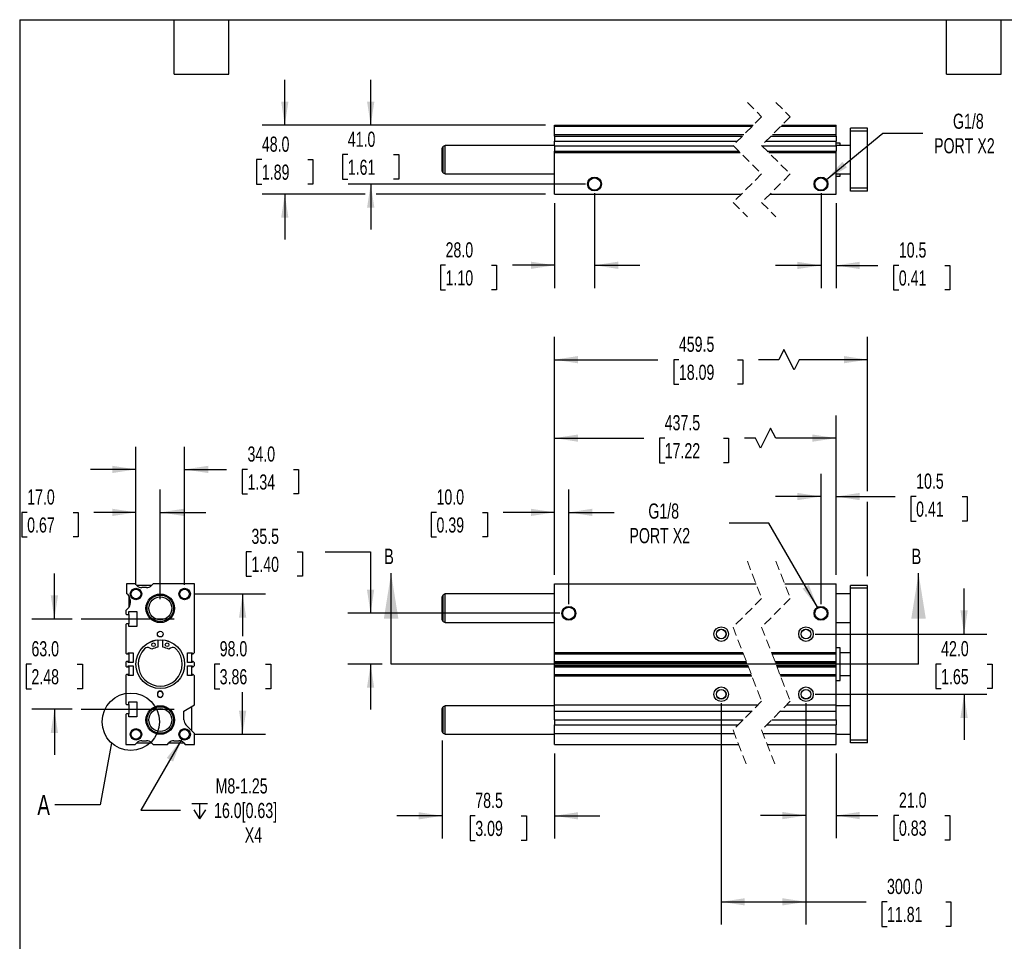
# Model space of a CAD drawing. Header units: millimetres. Extents: x 32 to 1365, y 32 to 1048.
# Tile 2 of 5: x 32 to 720, y 404 to 1048. Entities that reach past the tile are written whole.
import ezdxf

# ---------------------------------------------------------------- set-up
doc = ezdxf.new("R2010")
doc.units = ezdxf.units.MM
doc.header["$LTSCALE"] = 5
for name, pattern in [('SLD-Center', [19.05, 15.24, -1.27, 1.27, -1.27]), ('SLD-Dashed', [1.905, 1.27, -0.635]), ('SLD-Solid', [0])]:
    doc.linetypes.add(name, pattern=pattern)
doc.layers.add('CENTER', color=40, linetype='SLD-Center')
doc.layers.add('DIMENSIONS', color=140, linetype='SLD-Solid', lineweight=25)
doc.layers.add('TEXT', color=140, linetype='SLD-Solid', lineweight=25)
doc.styles.add('SLDTEXTSTYLE0', font='TXT', dxfattribs={"width": 0.7})
doc.dimstyles.new('SLDDIMSTYLE0', dxfattribs={"dimtxt": 10.790039, "dimasz": 16.51, "dimexe": 0, "dimexo": 0.0625, "dimgap": 2.69751, "dimtad": 0, "dimtih": 1, "dimtoh": 1, "dimrnd": 1e-09, "dimzin": 12, "dimdsep": 46, "dimtxsty": 'SLDTEXTSTYLE0', "dimsah": 1, "dimcen": 0.09, "dimadec": 0, "dimazin": 3, "dimtfac": 1, "dimtmove": 0, "dimatfit": 0, "dimfxl": 0, "dimfrac": 2, "dimtolj": 1, "dimtzin": 12, "dimarcsym": 0})
doc.dimstyles.new('SLDDIMSTYLE1', dxfattribs={"dimtxt": 10.790039, "dimasz": 16.51, "dimexe": 0, "dimexo": 0.0625, "dimgap": 2.69751, "dimtad": 0, "dimtih": 1, "dimtoh": 1, "dimrnd": 1e-09, "dimzin": 4, "dimdsep": 46, "dimtxsty": 'SLDTEXTSTYLE0', "dimsah": 1, "dimcen": 0.09, "dimadec": 0, "dimazin": 1, "dimtfac": 1, "dimtmove": 0, "dimatfit": 0, "dimfxl": 0, "dimfrac": 2, "dimtolj": 1, "dimtzin": 12, "dimarcsym": 0})
doc.dimstyles.new('SLDDIMSTYLE2', dxfattribs={"dimtxt": 10.790039, "dimasz": 16.51, "dimexe": 0, "dimexo": 0.0625, "dimgap": 2.69751, "dimtad": 0, "dimtih": 1, "dimtoh": 1, "dimrnd": 1e-09, "dimzin": 12, "dimdsep": 46, "dimtxsty": 'SLDTEXTSTYLE0', "dimsah": 1, "dimcen": 0.09, "dimadec": 0, "dimazin": 3, "dimtfac": 1, "dimtofl": 0, "dimtmove": 0, "dimatfit": 3, "dimfxl": 0, "dimfrac": 2, "dimtolj": 1, "dimtzin": 12, "dimarcsym": 0})
doc.dimstyles.new('SLDDIMSTYLE3', dxfattribs={"dimtxt": 10.790039, "dimasz": 16.51, "dimexe": 0, "dimexo": 0.0625, "dimgap": 2.69751, "dimtad": 0, "dimtih": 1, "dimtoh": 1, "dimrnd": 1e-09, "dimzin": 4, "dimdsep": 46, "dimtxsty": 'SLDTEXTSTYLE0', "dimsah": 1, "dimcen": 0.09, "dimadec": 0, "dimazin": 1, "dimtfac": 1, "dimtofl": 0, "dimtmove": 0, "dimatfit": 3, "dimfxl": 0, "dimfrac": 2, "dimtolj": 1, "dimtzin": 12, "dimarcsym": 0})
doc.dimstyles.new('SLDDIMSTYLE4', dxfattribs={"dimtxt": 10.790039, "dimasz": 16.51, "dimexe": 0, "dimexo": 0.0625, "dimgap": 2.69751, "dimtad": 0, "dimtih": 1, "dimtoh": 1, "dimrnd": 1e-09, "dimzin": 12, "dimdsep": 46, "dimtxsty": 'SLDTEXTSTYLE0', "dimsah": 1, "dimcen": 0, "dimadec": 0, "dimazin": 3, "dimtfac": 1, "dimtofl": 0, "dimtmove": 0, "dimatfit": 3, "dimfxl": 0, "dimfrac": 2, "dimtolj": 1, "dimtzin": 12, "dimarcsym": 0})
doc.dimstyles.new('SLDDIMSTYLE6', dxfattribs={"dimtxt": 0.18, "dimasz": 16.51, "dimexe": 0, "dimexo": 0.0625, "dimgap": 0, "dimtad": 0, "dimtih": 1, "dimtoh": 1, "dimdec": 0, "dimrnd": 1e-09, "dimzin": 0, "dimdsep": 46, "dimtxsty": 'Standard', "dimblk1": 'NONE', "dimblk2": 'NONE', "dimsah": 1, "dimcen": 0.09, "dimadec": 0, "dimazin": 0, "dimtfac": 16.51, "dimtdec": 0, "dimtofl": 0, "dimtmove": 0, "dimatfit": 3, "dimldrblk": 'NONE', "dimfxl": 0, "dimfrac": 2, "dimtolj": 1, "dimtzin": 0, "dimarcsym": 0})

# ---------------------------------------------------------------- blocks, each defined once
blk = doc.blocks.new('_D')
at = {"layer": 'DIMENSIONS'}
for p, q in [((193.69, 676.19), (190.07, 676.19)), ((190.07, 676.19), (190.07, 659.04)), ((225.76, 676.19), (229.38, 676.19)), ((229.38, 676.19), (229.38, 659.04)), ((245.2, 676.19), (276.95, 676.19)), ((276.95, 676.19), (276.95, 633.16)), ((190.07, 659.04), (193.69, 659.04)), ((229.38, 659.04), (225.76, 659.04)), ((409.1, 633.16), (261.08, 633.16)), ((284.94, 597.66), (261.08, 597.66)), ((276.95, 597.66), (276.95, 565.91))]:
    blk.add_line(p, q, dxfattribs=at)
for points in [[(276.95, 633.16), (279.49, 649.67), (274.41, 649.67)], [(276.95, 597.66), (274.41, 581.15), (279.49, 581.15)]]:
    blk.add_solid(points, dxfattribs=at)
at = {"layer": 'DIMENSIONS', "char_height": 10.583, "attachment_point": 1, "style": 'SLDTEXTSTYLE0'}
for s, insert in [('35.5', (193.69, 692.25)), ('1.40', (193.69, 672.68))]:
    blk.add_mtext(s, dxfattribs=dict(at, insert=insert))
blk = doc.blocks.new('_D_1')
at = {"layer": 'DIMENSIONS'}
for p, q in [((405.45, 660.01), (405.45, 719.53)), ((415.45, 639.51), (415.45, 719.53)), ((323.01, 703.66), (319.39, 703.66)), ((319.39, 703.66), (319.39, 686.51)), ((355.08, 703.66), (358.7, 703.66)), ((358.7, 703.66), (358.7, 686.51)), ((405.45, 703.66), (369.69, 703.66)), ((415.45, 703.66), (447.2, 703.66)), ((319.39, 686.51), (323.01, 686.51)), ((358.7, 686.51), (355.08, 686.51))]:
    blk.add_line(p, q, dxfattribs=at)
for points in [[(405.45, 703.66), (388.94, 706.2), (388.94, 701.12)], [(415.45, 703.66), (431.96, 701.12), (431.96, 706.2)]]:
    blk.add_solid(points, dxfattribs=at)
at = {"layer": 'DIMENSIONS', "char_height": 10.583, "attachment_point": 1, "style": 'SLDTEXTSTYLE0'}
for s, insert in [('10.0', (323.01, 719.71)), ('0.39', (323.01, 700.15))]:
    blk.add_mtext(s, dxfattribs=dict(at, insert=insert))
blk = doc.blocks.new('_D_2')
at = {"layer": 'DIMENSIONS'}
for p, q in [((326.95, 544.33), (326.95, 475.85)), ((405.45, 535.31), (405.45, 475.85)), ((326.95, 491.73), (295.2, 491.73)), ((350.12, 491.73), (346.5, 491.73)), ((346.5, 491.73), (346.5, 474.58)), ((382.18, 491.73), (385.81, 491.73)), ((385.81, 491.73), (385.81, 474.58)), ((405.45, 491.73), (437.2, 491.73)), ((346.5, 474.58), (350.12, 474.58)), ((385.81, 474.58), (382.18, 474.58))]:
    blk.add_line(p, q, dxfattribs=at)
for points in [[(326.95, 491.73), (310.44, 494.27), (310.44, 489.19)], [(405.45, 491.73), (421.96, 489.19), (421.96, 494.27)]]:
    blk.add_solid(points, dxfattribs=at)
at = {"layer": 'DIMENSIONS', "char_height": 10.583, "attachment_point": 1, "style": 'SLDTEXTSTYLE0'}
for s, insert in [('78.5', (350.12, 507.79)), ('3.09', (350.12, 488.22))]:
    blk.add_mtext(s, dxfattribs=dict(at, insert=insert))
blk = doc.blocks.new('_D_3')
at = {"layer": 'DIMENSIONS'}
for p, q in [((591.69, 639.51), (591.69, 730.59)), ((602.19, 660.01), (602.19, 730.59)), ((591.69, 714.72), (559.94, 714.72)), ((602.19, 714.72), (643.54, 714.72)), ((658.16, 714.72), (654.53, 714.72)), ((654.53, 714.72), (654.53, 697.57)), ((690.22, 714.72), (693.84, 714.72)), ((693.84, 714.72), (693.84, 697.57)), ((654.53, 697.57), (658.16, 697.57)), ((693.84, 697.57), (690.22, 697.57))]:
    blk.add_line(p, q, dxfattribs=at)
for points in [[(591.69, 714.72), (575.18, 717.26), (575.18, 712.18)], [(602.19, 714.72), (618.7, 712.18), (618.7, 717.26)]]:
    blk.add_solid(points, dxfattribs=at)
at = {"layer": 'DIMENSIONS', "char_height": 10.583, "attachment_point": 1, "style": 'SLDTEXTSTYLE0'}
for s, insert in [('10.5', (658.16, 730.77)), ('0.41', (658.16, 711.21))]:
    blk.add_mtext(s, dxfattribs=dict(at, insert=insert))
blk = doc.blocks.new('_D_4')
at = {"layer": 'DIMENSIONS'}
for p, q in [((405.45, 660.01), (405.45, 771.4)), ((602.19, 660.01), (602.19, 771.4)), ((556.5, 762.58), (549.44, 748.47)), ((560.03, 755.52), (556.5, 762.58)), ((405.45, 755.52), (467.84, 755.52)), ((482.46, 755.52), (478.84, 755.52)), ((478.84, 755.52), (478.84, 738.37)), ((523.5, 755.52), (527.13, 755.52)), ((527.13, 755.52), (527.13, 738.37)), ((545.92, 755.52), (538.12, 755.52)), ((549.44, 748.47), (545.92, 755.52)), ((602.19, 755.52), (560.03, 755.52)), ((478.84, 738.37), (482.46, 738.37)), ((527.13, 738.37), (523.5, 738.37))]:
    blk.add_line(p, q, dxfattribs=at)
for points in [[(405.45, 755.52), (421.96, 752.98), (421.96, 758.06)], [(602.19, 755.52), (585.68, 758.06), (585.68, 752.98)]]:
    blk.add_solid(points, dxfattribs=at)
at = {"layer": 'DIMENSIONS', "char_height": 10.583, "attachment_point": 1, "style": 'SLDTEXTSTYLE0'}
for s, insert in [('437.5', (482.46, 771.58)), ('17.22', (482.46, 752.02))]:
    blk.add_mtext(s, dxfattribs=dict(at, insert=insert))
blk = doc.blocks.new('_D_5')
at = {"layer": 'DIMENSIONS'}
for p, q in [((405.45, 660.01), (405.45, 826.19)), ((624.19, 718.53), (624.19, 826.19)), ((565.79, 817.37), (562.26, 810.31)), ((572.85, 803.26), (565.79, 817.37)), ((405.45, 810.31), (477.76, 810.31)), ((492.38, 810.31), (488.76, 810.31)), ((488.76, 810.31), (488.76, 793.16)), ((533.42, 810.31), (537.05, 810.31)), ((537.05, 810.31), (537.05, 793.16)), ((562.26, 810.31), (548.04, 810.31)), ((576.37, 810.31), (572.85, 803.26)), ((624.19, 810.31), (576.37, 810.31)), ((488.76, 793.16), (492.38, 793.16)), ((537.05, 793.16), (533.42, 793.16)), ((624.19, 659.01), (624.19, 710.91))]:
    blk.add_line(p, q, dxfattribs=at)
for points in [[(405.45, 810.31), (421.96, 807.77), (421.96, 812.85)], [(624.19, 810.31), (607.68, 812.85), (607.68, 807.77)]]:
    blk.add_solid(points, dxfattribs=at)
at = {"layer": 'DIMENSIONS', "char_height": 10.583, "attachment_point": 1, "style": 'SLDTEXTSTYLE0'}
for s, insert in [('459.5', (492.38, 826.37)), ('18.09', (492.38, 806.81))]:
    blk.add_mtext(s, dxfattribs=dict(at, insert=insert))
blk = doc.blocks.new('_D_6')
at = {"layer": 'DIMENSIONS'}
for p, q in [((691.66, 618.66), (691.66, 650.41)), ((587.54, 618.66), (707.54, 618.66)), ((675.63, 597.74), (672.01, 597.74)), ((672.01, 597.74), (672.01, 580.59)), ((707.7, 597.74), (711.32, 597.74)), ((711.32, 597.74), (711.32, 580.59)), ((672.01, 580.59), (675.63, 580.59)), ((711.32, 580.59), (707.7, 580.59)), ((587.54, 576.66), (707.54, 576.66)), ((691.66, 576.66), (691.66, 544.91))]:
    blk.add_line(p, q, dxfattribs=at)
for points in [[(691.66, 618.66), (694.2, 635.17), (689.12, 635.17)], [(691.66, 576.66), (689.12, 560.15), (694.2, 560.15)]]:
    blk.add_solid(points, dxfattribs=at)
at = {"layer": 'DIMENSIONS', "char_height": 10.583, "attachment_point": 1, "style": 'SLDTEXTSTYLE0'}
for s, insert in [('42.0', (675.63, 613.8)), ('1.65', (675.63, 594.24))]:
    blk.add_mtext(s, dxfattribs=dict(at, insert=insert))
blk = doc.blocks.new('_D_7')
at = {"layer": 'DIMENSIONS'}
for p, q in [((581.19, 570.31), (581.19, 476.04)), ((602.19, 535.31), (602.19, 476.04)), ((581.19, 491.92), (549.44, 491.92)), ((602.19, 491.92), (631.52, 491.92)), ((646.14, 491.92), (642.52, 491.92)), ((642.52, 491.92), (642.52, 474.77)), ((678.2, 491.92), (681.83, 491.92)), ((681.83, 491.92), (681.83, 474.77)), ((642.52, 474.77), (646.14, 474.77)), ((681.83, 474.77), (678.2, 474.77))]:
    blk.add_line(p, q, dxfattribs=at)
for points in [[(581.19, 491.92), (564.68, 494.46), (564.68, 489.38)], [(602.19, 491.92), (618.7, 489.38), (618.7, 494.46)]]:
    blk.add_solid(points, dxfattribs=at)
at = {"layer": 'DIMENSIONS', "char_height": 10.583, "attachment_point": 1, "style": 'SLDTEXTSTYLE0'}
for s, insert in [('21.0', (646.14, 507.97)), ('0.83', (646.14, 488.41))]:
    blk.add_mtext(s, dxfattribs=dict(at, insert=insert))
blk = doc.blocks.new('_D_8')
at = {"layer": 'DIMENSIONS'}
for p, q in [((521.95, 570.31), (521.95, 415.78)), ((581.19, 570.31), (581.19, 415.78)), ((521.95, 431.66), (581.19, 431.66)), ((581.19, 431.66), (623.2, 431.66)), ((637.82, 431.66), (634.19, 431.66)), ((634.19, 431.66), (634.19, 414.51)), ((678.86, 431.66), (682.48, 431.66)), ((682.48, 431.66), (682.48, 414.51)), ((634.19, 414.51), (637.82, 414.51)), ((682.48, 414.51), (678.86, 414.51))]:
    blk.add_line(p, q, dxfattribs=at)
for points in [[(521.95, 431.66), (538.46, 429.12), (538.46, 434.2)], [(581.19, 431.66), (564.68, 434.2), (564.68, 429.12)]]:
    blk.add_solid(points, dxfattribs=at)
at = {"layer": 'DIMENSIONS', "char_height": 10.583, "attachment_point": 1, "style": 'SLDTEXTSTYLE0'}
for s, insert in [('300.0', (637.82, 447.71)), ('11.81', (637.82, 428.15))]:
    blk.add_mtext(s, dxfattribs=dict(at, insert=insert))
blk = doc.blocks.new('_D_9')
at = {"layer": 'DIMENSIONS'}
for p, q in [((555.28, 696.22), (527.5, 696.22)), ((589.26, 637.37), (555.28, 696.22))]:
    blk.add_line(p, q, dxfattribs=at)
blk.add_solid([(589.26, 637.37), (583.2, 652.94), (578.8, 650.4)], dxfattribs=at)
at = {"layer": 'DIMENSIONS', "char_height": 10.583, "attachment_point": 1, "style": 'SLDTEXTSTYLE0'}
for s, insert in [('G1/8', (471.04, 709.86)), ('PORT X2', (457.82, 692.72))]:
    blk.add_mtext(s, dxfattribs=dict(at, insert=insert))
blk = doc.blocks.new('_D_19')
at = {"layer": 'DIMENSIONS'}
for p, q in [((433.45, 926.64), (433.45, 860.35)), ((405.45, 919.64), (405.45, 860.35)), ((329.35, 876.23), (325.72, 876.23)), ((325.72, 876.23), (325.72, 859.08)), ((361.41, 876.23), (365.03, 876.23)), ((365.03, 876.23), (365.03, 859.08)), ((405.45, 876.23), (376.03, 876.23)), ((433.45, 876.23), (465.2, 876.23)), ((325.72, 859.08), (329.35, 859.08)), ((365.03, 859.08), (361.41, 859.08))]:
    blk.add_line(p, q, dxfattribs=at)
for points in [[(405.45, 876.23), (388.94, 878.77), (388.94, 873.69)], [(433.45, 876.23), (449.96, 873.69), (449.96, 878.77)]]:
    blk.add_solid(points, dxfattribs=at)
at = {"layer": 'DIMENSIONS', "char_height": 10.583, "attachment_point": 1, "style": 'SLDTEXTSTYLE0'}
for s, insert in [('28.0', (329.35, 892.28)), ('1.10', (329.35, 872.72))]:
    blk.add_mtext(s, dxfattribs=dict(at, insert=insert))
blk = doc.blocks.new('_D_20')
at = {"layer": 'DIMENSIONS'}
for p, q in [((277.04, 973.99), (277.04, 1005.74)), ((399.1, 973.99), (261.17, 973.99)), ((261.01, 953.5), (257.39, 953.5)), ((257.39, 953.5), (257.39, 936.35)), ((293.07, 953.5), (296.7, 953.5)), ((296.7, 953.5), (296.7, 936.35)), ((257.39, 936.35), (261.01, 936.35)), ((296.7, 936.35), (293.07, 936.35)), ((427.1, 932.99), (261.17, 932.99)), ((277.04, 932.99), (277.04, 901.24))]:
    blk.add_line(p, q, dxfattribs=at)
for points in [[(277.04, 973.99), (279.58, 990.5), (274.5, 990.5)], [(277.04, 932.99), (274.5, 916.48), (279.58, 916.48)]]:
    blk.add_solid(points, dxfattribs=at)
at = {"layer": 'DIMENSIONS', "char_height": 10.583, "attachment_point": 1, "style": 'SLDTEXTSTYLE0'}
for s, insert in [('41.0', (261.01, 969.55)), ('1.61', (261.01, 949.99))]:
    blk.add_mtext(s, dxfattribs=dict(at, insert=insert))
blk = doc.blocks.new('_D_21')
at = {"layer": 'DIMENSIONS'}
for p, q in [((216.99, 973.99), (216.99, 1005.74)), ((399.1, 973.99), (201.12, 973.99)), ((200.96, 950.06), (197.34, 950.06)), ((197.34, 950.06), (197.34, 932.91)), ((233.03, 950.06), (236.65, 950.06)), ((236.65, 950.06), (236.65, 932.91)), ((197.34, 932.91), (200.96, 932.91)), ((236.65, 932.91), (233.03, 932.91)), ((273.23, 925.99), (201.12, 925.99)), ((216.99, 925.99), (216.99, 894.24)), ((399.1, 925.99), (280.85, 925.99))]:
    blk.add_line(p, q, dxfattribs=at)
for points in [[(216.99, 973.99), (219.53, 990.5), (214.45, 990.5)], [(216.99, 925.99), (214.45, 909.48), (219.53, 909.48)]]:
    blk.add_solid(points, dxfattribs=at)
at = {"layer": 'DIMENSIONS', "char_height": 10.583, "attachment_point": 1, "style": 'SLDTEXTSTYLE0'}
for s, insert in [('48.0', (200.96, 966.11)), ('1.89', (200.96, 946.55))]:
    blk.add_mtext(s, dxfattribs=dict(at, insert=insert))
blk = doc.blocks.new('_D_22')
at = {"layer": 'DIMENSIONS'}
for p, q in [((591.69, 926.64), (591.69, 860.25)), ((602.19, 919.64), (602.19, 860.25)), ((591.69, 876.13), (559.94, 876.13)), ((602.19, 876.13), (631.45, 876.13)), ((646.07, 876.13), (642.44, 876.13)), ((642.44, 876.13), (642.44, 858.98)), ((678.13, 876.13), (681.75, 876.13)), ((681.75, 876.13), (681.75, 858.98)), ((642.44, 858.98), (646.07, 858.98)), ((681.75, 858.98), (678.13, 858.98))]:
    blk.add_line(p, q, dxfattribs=at)
for points in [[(591.69, 876.13), (575.18, 878.67), (575.18, 873.59)], [(602.19, 876.13), (618.7, 873.59), (618.7, 878.67)]]:
    blk.add_solid(points, dxfattribs=at)
at = {"layer": 'DIMENSIONS', "char_height": 10.583, "attachment_point": 1, "style": 'SLDTEXTSTYLE0'}
for s, insert in [('10.5', (646.07, 892.19)), ('0.41', (646.07, 872.62))]:
    blk.add_mtext(s, dxfattribs=dict(at, insert=insert))
blk = doc.blocks.new('_D_23')
at = {"layer": 'DIMENSIONS'}
for p, q in [((595.45, 936.07), (634.98, 968.5)), ((634.98, 968.5), (662.76, 968.5))]:
    blk.add_line(p, q, dxfattribs=at)
blk.add_solid([(595.45, 936.07), (609.82, 944.58), (606.6, 948.51)], dxfattribs=at)
at = {"layer": 'DIMENSIONS', "char_height": 10.583, "attachment_point": 1, "style": 'SLDTEXTSTYLE0'}
for s, insert in [('G1/8', (683.92, 982.14)), ('PORT X2', (670.7, 965))]:
    blk.add_mtext(s, dxfattribs=dict(at, insert=insert))
blk = doc.blocks.new('_D_27')
at = {"layer": 'DIMENSIONS'}
for p, q in [((55.99, 629.16), (55.99, 660.91)), ((68.39, 629.16), (40.12, 629.16)), ((39.96, 597.66), (36.34, 597.66)), ((36.34, 597.66), (36.34, 580.51)), ((72.02, 597.66), (75.65, 597.66)), ((75.65, 597.66), (75.65, 580.51)), ((36.34, 580.51), (39.96, 580.51)), ((75.65, 580.51), (72.02, 580.51)), ((68.39, 566.16), (40.12, 566.16)), ((55.99, 566.16), (55.99, 534.41))]:
    blk.add_line(p, q, dxfattribs=at)
for points in [[(55.99, 629.16), (58.53, 645.67), (53.45, 645.67)], [(55.99, 566.16), (53.45, 549.65), (58.53, 549.65)]]:
    blk.add_solid(points, dxfattribs=at)
at = {"layer": 'DIMENSIONS', "char_height": 10.583, "attachment_point": 1, "style": 'SLDTEXTSTYLE0'}
for s, insert in [('63.0', (39.96, 613.71)), ('2.48', (39.96, 594.15))]:
    blk.add_mtext(s, dxfattribs=dict(at, insert=insert))
blk = doc.blocks.new('_D_28')
at = {"layer": 'DIMENSIONS'}
for p, q in [((112.99, 653.01), (112.99, 719.53)), ((129.99, 643.01), (129.99, 719.53)), ((36.97, 703.66), (33.35, 703.66)), ((33.35, 703.66), (33.35, 686.51)), ((69.04, 703.66), (72.66, 703.66)), ((72.66, 703.66), (72.66, 686.51)), ((112.99, 703.66), (83.66, 703.66)), ((129.99, 703.66), (161.74, 703.66)), ((33.35, 686.51), (36.97, 686.51)), ((72.66, 686.51), (69.04, 686.51))]:
    blk.add_line(p, q, dxfattribs=at)
for points in [[(112.99, 703.66), (96.48, 706.2), (96.48, 701.12)], [(129.99, 703.66), (146.5, 701.12), (146.5, 706.2)]]:
    blk.add_solid(points, dxfattribs=at)
at = {"layer": 'DIMENSIONS', "char_height": 10.583, "attachment_point": 1, "style": 'SLDTEXTSTYLE0'}
for s, insert in [('17.0', (36.97, 719.71)), ('0.67', (36.97, 700.15))]:
    blk.add_mtext(s, dxfattribs=dict(at, insert=insert))
blk = doc.blocks.new('_D_29')
at = {"layer": 'DIMENSIONS'}
for p, q in [((112.99, 653.01), (112.99, 749.53)), ((146.99, 653.01), (146.99, 749.53)), ((112.99, 733.66), (81.24, 733.66)), ((146.99, 733.66), (176.33, 733.66)), ((190.95, 733.66), (187.32, 733.66)), ((187.32, 733.66), (187.32, 716.51)), ((223.01, 733.66), (226.63, 733.66)), ((226.63, 733.66), (226.63, 716.51)), ((187.32, 716.51), (190.95, 716.51)), ((226.63, 716.51), (223.01, 716.51))]:
    blk.add_line(p, q, dxfattribs=at)
for points in [[(112.99, 733.66), (96.48, 736.2), (96.48, 731.12)], [(146.99, 733.66), (163.5, 731.12), (163.5, 736.2)]]:
    blk.add_solid(points, dxfattribs=at)
at = {"layer": 'DIMENSIONS', "char_height": 10.583, "attachment_point": 1, "style": 'SLDTEXTSTYLE0'}
for s, insert in [('34.0', (190.95, 749.71)), ('1.34', (190.95, 730.15))]:
    blk.add_mtext(s, dxfattribs=dict(at, insert=insert))
blk = doc.blocks.new('_D_30')
at = {"layer": 'DIMENSIONS'}
for p, q in [((153.34, 646.66), (203.4, 646.66)), ((187.53, 646.66), (187.53, 617.22)), ((171.5, 597.66), (167.87, 597.66)), ((167.87, 597.66), (167.87, 580.51)), ((203.56, 597.66), (207.18, 597.66)), ((207.18, 597.66), (207.18, 580.51)), ((167.87, 580.51), (171.5, 580.51)), ((187.53, 548.66), (187.53, 578.09)), ((207.18, 580.51), (203.56, 580.51)), ((153.34, 548.66), (203.4, 548.66))]:
    blk.add_line(p, q, dxfattribs=at)
for points in [[(187.53, 646.66), (184.99, 630.15), (190.07, 630.15)], [(187.53, 548.66), (190.07, 565.17), (184.99, 565.17)]]:
    blk.add_solid(points, dxfattribs=at)
at = {"layer": 'DIMENSIONS', "char_height": 10.583, "attachment_point": 1, "style": 'SLDTEXTSTYLE0'}
for s, insert in [('98.0', (171.5, 613.71)), ('3.86', (171.5, 594.15))]:
    blk.add_mtext(s, dxfattribs=dict(at, insert=insert))
blk = doc.blocks.new('SW_SYMBOL_HOLE_DEPTH')
at = {"layer": 'DIMENSIONS', "color": 0}
for p, q in [((0, 4375), (4000, 4375)), ((500, 2775), (2000, 375)), ((2000, 4375), (2000, 375)), ((3500, 2775), (2000, 375))]:
    blk.add_line(p, q, dxfattribs=at)
blk = doc.blocks.new('_D_31')
at = {"layer": 'DIMENSIONS'}
for p, q in [((144.99, 545.19), (116.42, 495.7)), ((116.42, 495.7), (144.2, 495.7))]:
    blk.add_line(p, q, dxfattribs=at)
blk.add_solid([(144.99, 545.19), (134.54, 532.16), (138.94, 529.62)], dxfattribs=at)
at = {"layer": 'DIMENSIONS', "xscale": 0.002688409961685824, "yscale": 0.002688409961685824, "zscale": 0.002688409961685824}
blk.add_blockref('SW_SYMBOL_HOLE_DEPTH', (152.13, 488.55), dxfattribs=at)
at = {"layer": 'DIMENSIONS', "char_height": 10.583, "attachment_point": 1, "style": 'SLDTEXTSTYLE0'}
for s, insert in [('M8-1.25', (168.65, 517.91)), ('16.0[0.63]', (167.57, 500.76)), ('X4', (189, 483.62))]:
    blk.add_mtext(s, dxfattribs=dict(at, insert=insert))
blk = doc.blocks.new('_None')

msp = doc.modelspace()

# ---------------------------------------------------------------- linework, layer by layer
at = {"color": 7, "linetype": 'SLD-Dashed', "lineweight": 18}
for p, q in [((540.223, 989.865), (550.223, 979.927)), ((560.223, 989.865), (570.223, 979.927)), ((550.223, 979.927), (530.223, 959.927)), ((570.223, 979.927), (550.223, 959.927)), ((530.223, 959.927), (550.223, 940.052)), ((550.223, 959.927), (570.223, 940.052)), ((550.223, 940.052), (530.223, 920.052)), ((570.223, 940.052), (550.223, 920.052)), ((530.223, 920.052), (540.223, 910.115)), ((550.223, 920.052), (560.223, 910.115)), ((540.223, 669.531), (550.223, 643.593)), ((560.223, 669.531), (570.223, 643.593)), ((550.223, 643.593), (530.223, 623.593)), ((570.223, 643.593), (550.223, 623.593)), ((530.223, 623.593), (550.223, 571.718)), ((550.223, 623.593), (570.223, 571.718)), ((550.223, 571.718), (530.223, 551.718)), ((570.223, 571.718), (550.223, 551.718)), ((530.223, 551.718), (540.223, 525.781)), ((550.223, 551.718), (560.223, 525.781))]:
    msp.add_line(p, q, dxfattribs=at)
for p, q in [((405.454, 973.99), (544.286, 973.99)), ((405.454, 973.49), (405.454, 973.99)), ((405.454, 967.49), (405.454, 973.49)), ((405.454, 973.49), (543.786, 973.49)), ((563.786, 973.49), (602.188, 973.49)), ((564.286, 973.99), (602.188, 973.99)), ((602.188, 973.49), (602.188, 973.99)), ((602.188, 967.49), (602.188, 973.49)), ((624.188, 971.99), (612.188, 971.99)), ((612.188, 969.99), (612.188, 971.99)), ((624.188, 969.99), (624.188, 971.99)), ((405.454, 967.49), (537.786, 967.49)), ((405.454, 966.454), (405.454, 967.49)), ((405.454, 966.454), (536.75, 966.454)), ((405.454, 966.454), (405.454, 962.919)), ((556.75, 966.454), (602.188, 966.454)), ((557.786, 967.49), (602.188, 967.49)), ((602.188, 966.454), (602.188, 967.49)), ((602.188, 966.454), (602.188, 962.919)), ((624.188, 969.99), (612.188, 969.99)), ((612.188, 929.99), (612.188, 969.99)), ((624.188, 929.99), (624.188, 969.99)), ((326.954, 942.011), (326.954, 957.969)), ((328.955, 959.99), (327.705, 959.268)), ((327.705, 940.712), (327.705, 959.268)), ((405.454, 959.99), (328.955, 959.99)), ((328.955, 939.99), (328.955, 959.99)), ((405.454, 962.919), (533.215, 962.919)), ((405.454, 959.561), (405.454, 962.919)), ((405.454, 959.561), (530.592, 959.561)), ((405.454, 959.561), (405.454, 956.025)), ((550.592, 959.561), (602.188, 959.561)), ((553.215, 962.919), (602.188, 962.919)), ((602.188, 959.561), (602.188, 962.919)), ((605.188, 961.49), (602.188, 961.49)), ((612.188, 959.99), (602.188, 959.99)), ((602.188, 959.561), (602.188, 956.025)), ((605.188, 959.99), (605.188, 961.49)), ((405.454, 956.025), (534.15, 956.025)), ((405.454, 954.99), (405.454, 956.025)), ((405.454, 954.99), (535.192, 954.99)), ((405.454, 925.99), (405.454, 954.99)), ((554.15, 956.025), (602.188, 956.025)), ((555.192, 954.99), (602.188, 954.99)), ((602.188, 954.99), (602.188, 956.025)), ((602.188, 925.99), (602.188, 954.99)), ((327.705, 940.712), (328.955, 939.99)), ((328.955, 939.99), (405.454, 939.99)), ((602.188, 939.99), (612.188, 939.99)), ((602.188, 938.49), (605.188, 938.49)), ((605.188, 938.49), (605.188, 939.99)), ((624.188, 929.99), (612.188, 929.99)), ((612.188, 927.99), (612.188, 929.99)), ((624.188, 927.99), (624.188, 929.99)), ((405.454, 925.99), (536.161, 925.99)), ((556.161, 925.99), (602.188, 925.99)), ((624.188, 927.99), (612.188, 927.99)), ((106.492, 653.656), (106.492, 646.916)), ((112.492, 653.656), (106.492, 653.656)), ((113.527, 652.62), (112.492, 653.656)), ((124.992, 653.656), (123.956, 652.62)), ((153.992, 653.656), (124.992, 653.656)), ((153.992, 605.836), (153.992, 653.656)), ((405.454, 605.836), (405.454, 653.656)), ((405.454, 653.656), (546.344, 653.656)), ((566.344, 653.656), (602.188, 653.656)), ((602.188, 605.836), (602.188, 653.656)), ((123.992, 652.656), (113.492, 652.656)), ((120.421, 651.156), (117.063, 651.156)), ((624.188, 652.656), (612.188, 652.656)), ((612.188, 650.656), (612.188, 652.656)), ((624.188, 650.656), (612.188, 650.656)), ((612.188, 544.656), (612.188, 650.656)), ((624.188, 650.656), (624.188, 652.656)), ((624.188, 544.656), (624.188, 650.656)), ((107.992, 645.586), (107.992, 637.226)), ((108.992, 642.586), (108.992, 640.226)), ((326.954, 636.656), (326.954, 644.635)), ((328.955, 646.656), (327.705, 645.934)), ((327.705, 636.656), (327.705, 645.934)), ((405.454, 646.656), (328.955, 646.656)), ((328.955, 636.656), (328.955, 646.656)), ((612.188, 646.656), (602.188, 646.656)), ((107.588, 636.752), (105.992, 635.156)), ((105.992, 635.156), (105.992, 632.906)), ((107.992, 634.406), (113.492, 634.406)), ((107.992, 632.406), (107.992, 634.406)), ((113.492, 634.406), (113.492, 623.906)), ((326.954, 628.676), (326.954, 636.656)), ((327.705, 627.377), (327.705, 636.656)), ((328.955, 626.656), (328.955, 636.656)), ((105.992, 632.906), (106.492, 632.406)), ((106.492, 632.406), (107.992, 632.406)), ((107.992, 632.406), (107.992, 625.906)), ((327.705, 627.377), (328.955, 626.656)), ((328.955, 626.656), (405.454, 626.656)), ((602.188, 626.656), (612.188, 626.656)), ((106.492, 625.906), (105.992, 625.406)), ((105.992, 625.406), (105.992, 605.336)), ((107.992, 625.906), (106.492, 625.906)), ((107.992, 623.906), (107.992, 625.906)), ((113.492, 623.906), (107.992, 623.906)), ((128.242, 614.42), (128.242, 609.416)), ((131.742, 609.416), (131.742, 614.42)), ((107.642, 605.556), (110.992, 605.556)), ((107.642, 604.836), (107.642, 605.556)), ((107.992, 605.556), (107.992, 598.756)), ((110.992, 605.556), (110.992, 598.756)), ((124.025, 608.07), (122.745, 608.87)), ((137.239, 608.87), (135.959, 608.07)), ((148.992, 605.556), (152.342, 605.556)), ((148.992, 598.756), (148.992, 605.556)), ((151.992, 598.756), (151.992, 605.556)), ((152.342, 605.556), (152.342, 604.836)), ((152.992, 604.836), (153.992, 605.836)), ((405.454, 605.836), (537.069, 605.836)), ((405.454, 604.836), (405.454, 605.836)), ((557.069, 605.836), (602.188, 605.836)), ((605.188, 609.156), (602.188, 609.156)), ((602.188, 604.836), (602.188, 605.836)), ((605.188, 586.156), (605.188, 609.156)), ((612.188, 605.656), (605.188, 605.656)), ((105.992, 605.336), (106.492, 604.836)), ((106.492, 599.486), (105.992, 598.986)), ((105.992, 598.986), (105.992, 596.326)), ((106.492, 604.836), (107.642, 604.836)), ((107.642, 599.486), (106.492, 599.486)), ((107.642, 598.756), (107.642, 599.486)), ((110.992, 598.756), (107.642, 598.756)), ((152.342, 598.756), (148.992, 598.756)), ((152.342, 604.836), (152.992, 604.836)), ((152.342, 599.486), (152.342, 598.756)), ((152.992, 599.486), (152.342, 599.486)), ((153.992, 598.486), (152.992, 599.486)), ((405.454, 604.836), (537.455, 604.836)), ((405.454, 599.486), (405.454, 604.836)), ((405.454, 598.486), (405.454, 599.486)), ((405.454, 599.486), (539.518, 599.486)), ((557.455, 604.836), (602.188, 604.836)), ((559.518, 599.486), (602.188, 599.486)), ((602.188, 599.486), (602.188, 604.836)), ((602.188, 598.486), (602.188, 599.486)), ((105.992, 596.326), (106.492, 595.826)), ((106.492, 595.826), (107.642, 595.826)), ((107.642, 596.556), (110.992, 596.556)), ((107.642, 595.826), (107.642, 596.556)), ((107.992, 596.556), (107.992, 589.756)), ((110.992, 596.556), (110.992, 589.756)), ((148.992, 596.556), (152.342, 596.556)), ((148.992, 589.756), (148.992, 596.556)), ((151.992, 589.756), (151.992, 596.556)), ((152.342, 596.556), (152.342, 595.826)), ((152.342, 595.826), (152.992, 595.826)), ((152.992, 595.826), (153.992, 596.826)), ((153.992, 596.826), (153.992, 598.486)), ((405.454, 598.486), (539.903, 598.486)), ((405.454, 596.826), (405.454, 598.486)), ((405.454, 596.826), (540.543, 596.826)), ((405.454, 595.826), (405.454, 596.826)), ((405.454, 595.826), (540.929, 595.826)), ((405.454, 590.476), (405.454, 595.826)), ((559.903, 598.486), (602.188, 598.486)), ((560.543, 596.826), (602.188, 596.826)), ((560.929, 595.826), (602.188, 595.826)), ((602.188, 596.826), (602.188, 598.486)), ((602.188, 595.826), (602.188, 596.826)), ((602.188, 590.476), (602.188, 595.826)), ((106.492, 590.476), (105.992, 589.976)), ((105.992, 589.976), (105.992, 569.906)), ((107.642, 590.476), (106.492, 590.476)), ((107.642, 589.756), (107.642, 590.476)), ((110.992, 589.756), (107.642, 589.756)), ((152.342, 589.756), (148.992, 589.756)), ((152.342, 590.476), (152.342, 589.756)), ((152.992, 590.476), (152.342, 590.476)), ((153.992, 589.476), (152.992, 590.476)), ((153.992, 569.156), (153.992, 589.476)), ((405.454, 590.476), (542.991, 590.476)), ((405.454, 589.476), (405.454, 590.476)), ((405.454, 589.476), (543.377, 589.476)), ((405.454, 569.156), (405.454, 589.476)), ((562.991, 590.476), (602.188, 590.476)), ((563.377, 589.476), (602.188, 589.476)), ((602.188, 589.476), (602.188, 590.476)), ((602.188, 569.156), (602.188, 589.476)), ((602.188, 586.156), (605.188, 586.156)), ((605.188, 589.656), (612.188, 589.656)), ((130.585, 578.815), (129.398, 578.815)), ((107.992, 571.406), (113.492, 571.406)), ((107.992, 569.406), (107.992, 571.406)), ((113.492, 571.406), (113.492, 560.906)), ((127.992, 576.906), (127.992, 576.406)), ((131.992, 576.406), (131.992, 576.906)), ((105.992, 569.906), (106.492, 569.406)), ((106.492, 569.406), (107.992, 569.406)), ((107.992, 569.406), (107.992, 562.906)), ((146.492, 564.825), (153.992, 569.156)), ((146.492, 558.727), (146.492, 564.825)), ((151.992, 551.156), (151.992, 568.001)), ((326.954, 558.656), (326.954, 566.635)), ((328.955, 568.656), (327.705, 567.934)), ((327.705, 558.656), (327.705, 567.934)), ((405.454, 568.656), (328.955, 568.656)), ((328.955, 558.656), (328.955, 568.656)), ((405.454, 564.825), (405.454, 569.156)), ((405.454, 569.156), (547.661, 569.156)), ((405.454, 564.825), (543.33, 564.825)), ((405.454, 558.727), (405.454, 564.825)), ((563.33, 564.825), (602.188, 564.825)), ((567.661, 569.156), (602.188, 569.156)), ((602.188, 564.825), (602.188, 569.156)), ((612.188, 568.656), (602.188, 568.656)), ((602.188, 558.727), (602.188, 564.825)), ((106.492, 562.906), (105.992, 562.406)), ((105.992, 562.406), (105.992, 541.656)), ((107.992, 562.906), (106.492, 562.906)), ((107.992, 560.906), (107.992, 562.906)), ((113.492, 560.906), (107.992, 560.906)), ((326.954, 550.676), (326.954, 558.656)), ((327.705, 549.377), (327.705, 558.656)), ((328.955, 548.656), (328.955, 558.656)), ((405.454, 558.727), (537.232, 558.727)), ((405.454, 558.727), (405.454, 555.191)), ((557.232, 558.727), (602.188, 558.727)), ((602.188, 558.727), (602.188, 555.191)), ((153.992, 549.156), (147.956, 555.191)), ((405.454, 555.191), (533.696, 555.191)), ((405.454, 549.156), (405.454, 555.191)), ((553.696, 555.191), (602.188, 555.191)), ((602.188, 549.156), (602.188, 555.191)), ((117.063, 544.156), (120.421, 544.156)), ((139.563, 544.156), (142.921, 544.156)), ((153.992, 541.656), (153.992, 549.156)), ((327.705, 549.377), (328.955, 548.656)), ((328.955, 548.656), (405.454, 548.656)), ((405.454, 541.656), (405.454, 549.156)), ((405.454, 549.156), (531.211, 549.156)), ((551.211, 549.156), (602.188, 549.156)), ((602.188, 541.656), (602.188, 549.156)), ((602.188, 548.656), (612.188, 548.656)), ((624.188, 544.656), (612.188, 544.656)), ((612.188, 542.656), (612.188, 544.656)), ((624.188, 542.656), (624.188, 544.656)), ((105.992, 541.656), (112.492, 541.656)), ((112.492, 541.656), (113.527, 542.691)), ((113.492, 542.656), (123.992, 542.656)), ((123.956, 542.691), (124.992, 541.656)), ((124.992, 541.656), (134.992, 541.656)), ((134.992, 541.656), (136.027, 542.691)), ((135.992, 542.656), (146.492, 542.656)), ((146.456, 542.691), (147.492, 541.656)), ((147.492, 541.656), (153.992, 541.656)), ((405.454, 541.656), (534.103, 541.656)), ((554.103, 541.656), (602.188, 541.656)), ((624.188, 542.656), (612.188, 542.656))]:
    msp.add_line(p, q)
for centre, radius in [((433.454, 932.99), 4.864), ((433.454, 932.99), 4.283), ((591.688, 932.99), 4.864), ((591.688, 932.99), 4.283), ((112.992, 646.656), 4), ((112.992, 646.656), 3.323), ((146.992, 646.656), 4), ((146.992, 646.656), 3.324), ((129.992, 636.656), 10), ((129.992, 636.656), 9.278), ((129.992, 636.656), 7.979), ((415.454, 633.156), 4.864), ((415.454, 633.156), 4.283), ((591.688, 633.156), 4.864), ((591.688, 633.156), 4.283), ((129.992, 618.656), 2), ((521.954, 618.656), 5.1), ((521.954, 618.656), 3.4), ((521.954, 618.656), 3.323), ((581.188, 618.656), 5.1), ((581.188, 618.656), 3.4), ((581.188, 618.656), 3.323), ((129.992, 597.656), 17), ((125.242, 611.216), 1.25), ((134.742, 611.216), 1.25), ((521.954, 576.656), 5.1), ((521.954, 576.656), 3.4), ((521.954, 576.656), 3.323), ((581.188, 576.656), 5.1), ((581.188, 576.656), 3.4), ((581.188, 576.656), 3.323), ((129.992, 558.656), 10), ((129.992, 558.656), 9.278), ((129.992, 558.656), 7.979), ((112.992, 548.656), 4), ((112.992, 548.656), 3.323), ((146.992, 548.656), 4), ((146.992, 548.656), 3.324)]:
    msp.add_circle(centre, radius)
for centre, radius, start, end in [((328.454, 957.969), 1.5, 119.998944, 180.000725), ((328.454, 942.011), 1.5, 179.999275, 240.001056), ((103.992, 642.586), 5, 0, 60), ((117.063, 656.156), 5, 225, 270), ((120.421, 656.156), 5, 270, 315), ((103.992, 640.226), 5, 315.995745, 0), ((328.454, 644.635), 1.5, 119.999143, 180.000526), ((328.454, 628.676), 1.5, 179.99928, 240.001122), ((129.992, 596.656), 17.85, 95.626271, 120.93254), ((129.992, 596.656), 17.85, 59.06746, 84.373729), ((129.992, 597.656), 15.38, 135.545137, 44.454863), ((121.155, 606.326), 3, 58, 135.545139), ((129.992, 596.656), 12.88, 97.808906, 117.598281), ((129.992, 596.656), 12.88, 62.401719, 82.191094), ((138.829, 606.326), 3, 44.454863, 122), ((129.992, 576.906), 2, 0, 180), ((129.992, 576.656), 2, 0, 180), ((129.992, 576.656), 2, 180, 0), ((129.992, 576.406), 2, 180, 0), ((328.454, 566.635), 1.5, 119.998878, 180.00072), ((151.492, 558.727), 5, 180, 225), ((328.454, 550.676), 1.5, 179.999474, 240.000857), ((117.063, 539.156), 5, 90, 135), ((120.421, 539.156), 5, 45, 90), ((139.563, 539.156), 5, 90, 135), ((142.921, 539.156), 5, 45, 90)]:
    msp.add_arc(centre, radius, start, end)
at = {"layer": 'CENTER'}
for p, q in [((139.742, 629.156), (74.742, 629.156)), ((74.742, 566.156), (139.742, 566.156))]:
    msp.add_line(p, q, dxfattribs=at)
at = {"layer": 'TEXT'}
for p, q in [((31.75, 1047.75), (1365.25, 1047.75)), ((31.75, 1047.75), (31.75, 31.75)), ((139.7, 1009.65), (139.7, 1047.75)), ((177.8, 1009.65), (177.8, 1047.75)), ((679.45, 1009.65), (679.45, 1047.75)), ((717.55, 1009.65), (717.55, 1047.75)), ((139.7, 1009.65), (177.8, 1009.65)), ((679.45, 1009.65), (717.55, 1009.65)), ((659.856, 597.656), (291.286, 597.656))]:
    msp.add_line(p, q, dxfattribs=at)
at = {"layer": 'TEXT', "linetype": 'SLD-Solid'}
for p, q in [((291.286, 597.656), (291.286, 661.156)), ((659.856, 597.656), (659.856, 661.156))]:
    msp.add_line(p, q, dxfattribs=at)
at = {"layer": 'TEXT'}
msp.add_circle((109.364, 557.43), 20.035, dxfattribs=at)
for points in [[(291.286, 661.156), (286.206, 629.406), (296.366, 629.406)], [(659.856, 661.156), (654.776, 629.406), (664.936, 629.406)]]:
    msp.add_solid(points, dxfattribs=at)

# ---------------------------------------------------------------- texts
at = {"layer": 'TEXT', "attachment_point": 1, "style": 'SLDTEXTSTYLE0'}
for s, insert, char_height in [('B', (286.451, 678.294), 10.79), ('B', (655.021, 678.294), 10.79), ('A', (44.079, 506.348), 14.111)]:
    msp.add_mtext(s, dxfattribs=dict(at, insert=insert, char_height=char_height))

# ---------------------------------------------------------------- dimensions: what is measured, and where the dimension line sits
at = {"layer": 'DIMENSIONS'}
for base, p1, p2, dimstyle, picture, middle in [((216.995, 973.99), (405.454, 925.99), (405.454, 973.99), 'SLDDIMSTYLE1', '_D_21', (216.995, 950.056)), ((277.041, 932.99), (405.454, 973.99), (433.454, 932.99), 'SLDDIMSTYLE1', '_D_20', (277.041, 953.496)), ((276.954, 597.656), (415.454, 633.156), (291.286, 597.656), 'SLDDIMSTYLE0', '_D', (276.954, 676.189)), ((55.992, 566.156), (74.742, 629.156), (74.742, 566.156), 'SLDDIMSTYLE1', '_D_27', (55.992, 597.656)), ((691.665, 576.656), (581.188, 618.656), (581.188, 576.656), 'SLDDIMSTYLE1', '_D_6', (691.665, 597.742)), ((187.53, 548.656), (146.992, 646.656), (146.992, 548.656), 'SLDDIMSTYLE3', '_D_30', (187.53, 597.656))]:
    dim = msp.add_linear_dim(base=base, p1=p1, p2=p2, angle=90, dimstyle=dimstyle, dxfattribs=at)
    dim.commit()
    dim.dimension.update_dxf_attribs({"geometry": picture, "text_midpoint": middle, "dimtype": 160})
for p1, p2, text, picture, middle in [((587.928, 929.905), (595.449, 936.075), 'G1/8\\PPORT X2', '_D_23', (701.567, 968.501)), ((594.12, 628.943), (589.256, 637.368), 'G1/8\\PPORT X2', '_D_9', (488.69, 696.222)), ((148.992, 552.12), (144.992, 545.192), 'M8-1.25\\P{\\fGDT;x}16.0[0.63]\\PX4', '_D_31', (198.324, 495.697))]:
    dim = msp.add_diameter_dim_2p(p1=p1, p2=p2, text=text, dimstyle='SLDDIMSTYLE4', override={"dimpost": '<>'}, dxfattribs=at)
    dim.commit()
    dim.dimension.update_dxf_attribs({"geometry": picture, "text_midpoint": middle, "dimtype": 163})
for base, p1, p2, dimstyle, picture, middle in [((405.454, 876.227), (433.454, 932.99), (405.454, 925.99), 'SLDDIMSTYLE1', '_D_19', (345.379, 876.227)), ((602.188, 876.129), (591.688, 932.99), (602.188, 925.99), 'SLDDIMSTYLE0', '_D_22', (662.099, 876.129)), ((146.992, 733.656), (112.992, 646.656), (146.992, 646.656), 'SLDDIMSTYLE1', '_D_29', (206.979, 733.656)), ((602.188, 714.716), (591.688, 633.156), (602.188, 653.656), 'SLDDIMSTYLE0', '_D_3', (674.188, 714.716)), ((112.992, 703.656), (129.992, 636.656), (112.992, 646.656), 'SLDDIMSTYLE1', '_D_28', (53.005, 703.656)), ((405.454, 703.656), (415.454, 633.156), (405.454, 653.656), 'SLDDIMSTYLE1', '_D_1', (339.043, 703.656)), ((602.188, 491.915), (581.188, 576.656), (602.188, 541.656), 'SLDDIMSTYLE1', '_D_7', (662.173, 491.915)), ((326.954, 491.729), (405.454, 541.656), (326.954, 550.676), 'SLDDIMSTYLE0', '_D_2', (366.152, 491.729))]:
    dim = msp.add_linear_dim(base=base, p1=p1, p2=p2, dimstyle=dimstyle, dxfattribs=at)
    dim.commit()
    dim.dimension.update_dxf_attribs({"geometry": picture, "text_midpoint": middle, "dimtype": 160})
for base, p1, p2, text, dimstyle, picture, middle in [((405.454, 810.313), (624.188, 652.656), (405.454, 653.656), '459.5', 'SLDDIMSTYLE2', '_D_5', (512.904, 810.313)), ((602.188, 755.523), (405.454, 653.656), (602.188, 653.656), '437.5', 'SLDDIMSTYLE2', '_D_4', (502.984, 755.523)), ((521.954, 431.656), (581.188, 576.656), (521.954, 576.656), '300.0', 'SLDDIMSTYLE3', '_D_8', (658.337, 431.656))]:
    dim = msp.add_linear_dim(base=base, p1=p1, p2=p2, text=text, dimstyle=dimstyle, dxfattribs=at)
    dim.commit()
    dim.dimension.update_dxf_attribs({"geometry": picture, "text_midpoint": middle, "dimtype": 160})

# ---------------------------------------------------------------- leaders
at = {"layer": 'TEXT', "has_arrowhead": 0}
msp.add_leader([(95.843, 542.645), (87.958, 499.304), (56.208, 499.304)], dimstyle='SLDDIMSTYLE6', dxfattribs=at)

doc.saveas('drawing.dxf')
